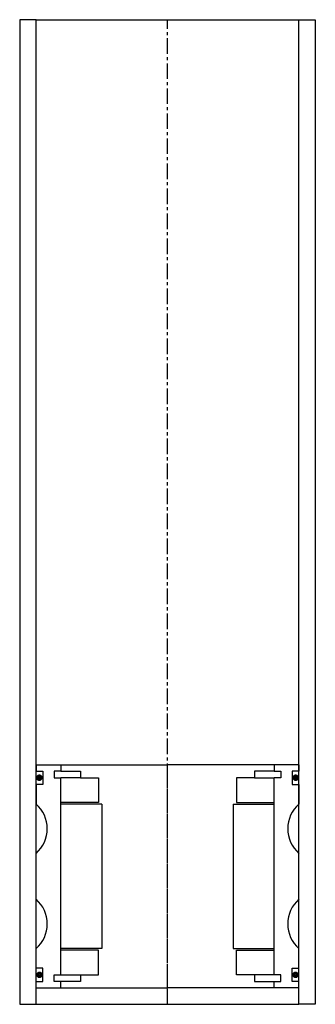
# Model space of a CAD drawing. Extents: x -45 to 45, y -10 to 290.
import ezdxf

# ---------------------------------------------------------------- set-up
doc = ezdxf.new("R2010")
doc.units = 0
doc.header["$LTSCALE"] = 0.15
doc.linetypes.add('CENTER', pattern=[50.8, 31.75, -6.35, 6.35, -6.35])
doc.layers.get('0').update_dxf_attribs({"linetype": 'CONTINUOUS'})
doc.layers.add('CENTER', color=9, linetype='CENTER')

# ---------------------------------------------------------------- blocks, each defined once
blk = doc.blocks.new('6S040090B')
for p, q in [((-40, 34), (-32.5, 34)), ((-40, 34), (-40, 32)), ((-32.5, 34), (0, 34)), ((-32.5, 34), (-32.5, 32)), ((32.5, 34), (0, 34)), ((32.5, 34), (32.5, 32)), ((40, 34), (32.5, 34)), ((40, 34), (40, 32)), ((-40, 32), (-38, 32)), ((-38, 32), (-38, 28)), ((-32.5, 32), (-34.5, 32)), ((-34.5, 32), (-34.5, 30)), ((-34.5, 30), (-32.5, 30)), ((-32.5, 32), (-26.5, 32)), ((-32.5, -30), (-32.5, 30)), ((-26.5, 30), (-32.5, 30)), ((-26.5, 32), (-26.5, 30)), ((-26.5, 30), (-21, 30)), ((-21, 30), (-21, 22.5)), ((26.5, 30), (21, 30)), ((21, 30), (21, 22.5)), ((32.5, 32), (26.5, 32)), ((26.5, 32), (26.5, 30)), ((26.5, 30), (32.5, 30)), ((32.5, 32), (34.5, 32)), ((34.5, 30), (32.5, 30)), ((32.5, -30), (32.5, 30)), ((34.5, 32), (34.5, 30)), ((40, 32), (38, 32)), ((38, 32), (38, 28)), ((-38, 28), (-40, 28)), ((-40, 28), (-40, 22)), ((38, 28), (40, 28)), ((40, 28), (40, 22)), ((-21, 22.5), (-32.5, 22.5)), ((-20, 22), (-32.5, 22)), ((-20, 22), (-20, -22)), ((20, 22), (20, -22)), ((20, 22), (32.5, 22)), ((21, 22.5), (32.5, 22.5)), ((-40, -7), (-40, 7)), ((40, -7), (40, 7)), ((-40, -28), (-40, -22)), ((-20, -22), (-32.5, -22)), ((-21, -22.5), (-32.5, -22.5)), ((-21, -30), (-21, -22.5)), ((20, -22), (32.5, -22)), ((21, -30), (21, -22.5)), ((21, -22.5), (32.5, -22.5)), ((40, -28), (40, -22)), ((-38, -28), (-40, -28)), ((-38, -32), (-38, -28)), ((-34.5, -32), (-34.5, -30)), ((-34.5, -30), (-32.5, -30)), ((-32.5, -30), (-26.5, -30)), ((-26.5, -30), (-26.5, -32)), ((-26.5, -30), (-21, -30)), ((26.5, -30), (21, -30)), ((32.5, -30), (26.5, -30)), ((26.5, -30), (26.5, -32)), ((34.5, -30), (32.5, -30)), ((34.5, -32), (34.5, -30)), ((38, -32), (38, -28)), ((38, -28), (40, -28)), ((-40, -34), (-40, -32)), ((-40, -32), (-38, -32)), ((-32.5, -32), (-34.5, -32)), ((-32.5, -34), (-32.5, -32)), ((-26.5, -32), (-32.5, -32)), ((26.5, -32), (32.5, -32)), ((32.5, -34), (32.5, -32)), ((32.5, -32), (34.5, -32)), ((40, -32), (38, -32)), ((40, -34), (40, -32)), ((-40, -34), (-32.5, -34)), ((-32.5, -34), (0, -34)), ((32.5, -34), (0, -34)), ((40, -34), (32.5, -34))]:
    blk.add_line(p, q)
at = {"const_width": 0.95}
for points in [[(-38.51, 30.04, -1), (-39.56, 30.04, -1)], [(38.51, 30.04, 1), (39.56, 30.04, 1)], [(-38.45, -30.02, -1), (-39.5, -30.02, -1)], [(38.45, -30.02, 1), (39.5, -30.02, 1)]]:
    blk.add_lwpolyline(points, format="xyb", close=True, dxfattribs=at)
for centre, start, end in [((-46.61, 14.5), 311.4096, 48.5904), ((46.61, 14.5), 131.4096, 228.5904), ((-46.61, -14.5), 311.4096, 48.5904), ((46.61, -14.5), 131.4096, 228.5904)]:
    blk.add_arc(centre, 10, start, end)
at = {"layer": 'CENTER'}
blk.add_line((0, -34), (0, 34), dxfattribs=at)

msp = doc.modelspace()

# ---------------------------------------------------------------- linework, layer by layer
for p, q in [((-40, 290), (-45, 290)), ((-45, 290), (-45, -10)), ((-40, -10), (-40, 290)), ((-40, 290), (40, 290)), ((40, -10), (40, 290)), ((40, 290), (45, 290)), ((45, 290), (45, -10)), ((-45, -10), (-40, -10)), ((-40, -10), (40, -10)), ((45, -10), (40, -10))]:
    msp.add_line(p, q)
at = {"layer": 'CENTER'}
msp.add_line((0, -10), (0, 290), dxfattribs=at)

# ---------------------------------------------------------------- block references
msp.add_blockref('6S040090B', (0, 29))

doc.saveas('drawing.dxf')
